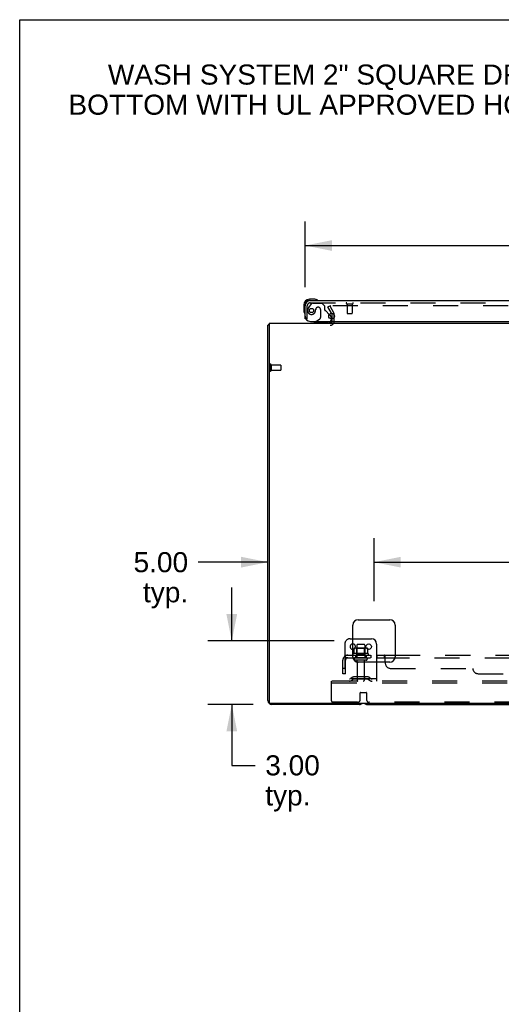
# Model space of a CAD drawing. Header units: inches. Extents: x 0 to 215, y 0 to 139.
# Tile 50 of 118: x 0 to 23, y 92 to 139. Entities that reach past the tile are written whole.
import ezdxf

# ---------------------------------------------------------------- set-up
doc = ezdxf.new("R2010")
doc.units = ezdxf.units.IN
doc.header["$LTSCALE"] = 11.804375
doc.header["$MEASUREMENT"] = 0
doc.linetypes.add('HIDDEN', pattern=[0.2, 0.1, -0.1])
doc.layers.get('0').update_dxf_attribs({"linetype": 'CONTINUOUS'})
for name, color, linetype in [('DEFAULT_2', 8, 'HIDDEN'), ('DIMENSIONS', 7, 'CONTINUOUS'), ('DOOR_ASSEMBLY', 7, 'CONTINUOUS'), ('SUBPANEL', 7, 'CONTINUOUS')]:
    doc.layers.add(name, color=color, linetype=linetype)
doc.styles.get("Standard").update_dxf_attribs({"font": 'arial.ttf'})
doc.dimstyles.new('DIMSTYLE_1', dxfattribs={"dimtxt": 0.946875, "dimasz": 1.2625, "dimexe": 0.09, "dimexo": 0.07, "dimgap": 0.0375, "dimtad": 0, "dimtih": 1, "dimtoh": 1, "dimzin": 4, "dimdsep": 46, "dimtxsty": 'Standard', "dimblk": '_FILLED', "dimblk1": '_FILLED', "dimblk2": '_FILLED', "dimcen": 0.09, "dimadec": 3, "dimazin": 1, "dimtfac": 1, "dimtdec": 3, "dimtofl": 0, "dimtmove": 0, "dimatfit": 3, "dimldrblk": '_FILLED', "dimfxl": 0, "dimtolj": 1, "dimtzin": 4, "dimarcsym": 0})

# ---------------------------------------------------------------- blocks, each defined once
blk = doc.blocks.new('_FILLED')
at = {"color": 0, "linetype": 'ByBlock'}
blk.add_solid([(0, 0), (-1, 0.2), (-1, -0.2)], dxfattribs=at)
blk = doc.blocks.new('*D8')
at = {"layer": 'DIMENSIONS', "color": 2, "linetype": 'Continuous'}
for p, q in [((13.452, 126.258), (13.452, 129.355)), ((49.64, 126.258), (49.64, 129.355)), ((13.452, 128.219), (27.253, 128.219)), ((49.64, 128.219), (35.839, 128.219))]:
    blk.add_line(p, q, dxfattribs=at)
at = {"layer": 'DIMENSIONS', "color": 2, "linetype": 'Continuous', "xscale": 1.2625, "yscale": 1.2625, "zscale": 1.2625, "rotation": 180}
blk.add_blockref('_FILLED', (13.452, 128.219), dxfattribs=at)
at = {"layer": 'DIMENSIONS', "color": 2, "linetype": 'Continuous', "xscale": 1.2625, "yscale": 1.2625, "zscale": 1.2625}
blk.add_blockref('_FILLED', (49.64, 128.219), dxfattribs=at)
at = {"layer": 'DIMENSIONS', "color": 2, "linetype": 'Continuous', "insert": (31.546, 128.693), "char_height": 0.9469, "width": 7.63836, "attachment_point": 2, "line_spacing_factor": 0.9}
blk.add_mtext('36.19 DOOR', dxfattribs=at)
blk = doc.blocks.new('*D10')
at = {"layer": 'DIMENSIONS', "color": 2, "linetype": 'Continuous'}
for p, q in [((9.997, 109.563), (9.997, 112.088)), ((14.819, 109.563), (8.861, 109.563)), ((11.008, 106.563), (8.861, 106.563)), ((9.997, 106.563), (9.997, 103.692)), ((9.997, 103.692), (11.102, 103.692))]:
    blk.add_line(p, q, dxfattribs=at)
at = {"layer": 'DIMENSIONS', "color": 2, "linetype": 'Continuous', "xscale": 1.2625, "yscale": 1.2625, "zscale": 1.2625}
for p, rotation in [((9.997, 109.563), 270), ((9.997, 106.563), 90)]:
    blk.add_blockref('_FILLED', p, dxfattribs=dict(at, rotation=rotation))
at = {"layer": 'DIMENSIONS', "color": 2, "linetype": 'Continuous', "insert": (11.575, 104.166), "char_height": 0.9469, "width": 2.57311, "attachment_point": 1, "line_spacing_factor": 0.9}
blk.add_mtext('3.00\\Ptyp.', dxfattribs=at)
blk = doc.blocks.new('*D11')
at = {"layer": 'DIMENSIONS', "color": 2, "linetype": 'Continuous'}
for p, q in [((16.702, 111.446), (16.702, 114.415)), ((11.702, 113.279), (8.415, 113.279)), ((16.702, 113.279), (19.227, 113.279))]:
    blk.add_line(p, q, dxfattribs=at)
at = {"layer": 'DIMENSIONS', "color": 2, "linetype": 'Continuous', "xscale": 1.2625, "yscale": 1.2625, "zscale": 1.2625}
blk.add_blockref('_FILLED', (11.702, 113.279), dxfattribs=at)
at = {"layer": 'DIMENSIONS', "color": 2, "linetype": 'Continuous', "xscale": 1.2625, "yscale": 1.2625, "zscale": 1.2625, "rotation": 180}
blk.add_blockref('_FILLED', (16.702, 113.279), dxfattribs=at)
at = {"layer": 'DIMENSIONS', "color": 2, "linetype": 'Continuous', "insert": (7.941, 113.752), "char_height": 0.9469, "width": 2.57311, "attachment_point": 3, "line_spacing_factor": 0.9}
blk.add_mtext('5.00\\Ptyp.', dxfattribs=at)
blk = doc.blocks.new('*D12')
at = {"layer": 'DIMENSIONS', "color": 2, "linetype": 'Continuous'}
for p, q in [((16.702, 111.446), (16.702, 114.415)), ((46.952, 111.446), (46.952, 114.415)), ((16.702, 113.279), (29.699, 113.279)), ((46.952, 113.279), (33.955, 113.279))]:
    blk.add_line(p, q, dxfattribs=at)
at = {"layer": 'DIMENSIONS', "color": 2, "linetype": 'Continuous', "xscale": 1.2625, "yscale": 1.2625, "zscale": 1.2625, "rotation": 180}
blk.add_blockref('_FILLED', (16.702, 113.279), dxfattribs=at)
at = {"layer": 'DIMENSIONS', "color": 2, "linetype": 'Continuous', "xscale": 1.2625, "yscale": 1.2625, "zscale": 1.2625}
blk.add_blockref('_FILLED', (46.952, 113.279), dxfattribs=at)
at = {"layer": 'DIMENSIONS', "color": 2, "linetype": 'Continuous', "insert": (31.827, 113.752), "char_height": 0.9469, "width": 3.30878, "attachment_point": 2, "line_spacing_factor": 0.9}
blk.add_mtext('30.25', dxfattribs=at)

msp = doc.modelspace()

# ---------------------------------------------------------------- linework, layer by layer
at = {"color": 7, "linetype": 'Continuous'}
for p, q in [((0, 0), (0, 138.875)), ((0, 138.875), (214.625, 138.875)), ((11.754, 124.459), (11.702, 124.459)), ((15.702, 109.667), (16.577, 109.667)), ((15.759, 109.208), (15.758, 109.206)), ((15.758, 109.206), (15.758, 109.177)), ((16.396, 109.206), (16.396, 109.177)), ((16.827, 109.417), (16.827, 108.563)), ((16.391, 106.563), (47.263, 106.563))]:
    msp.add_line(p, q, dxfattribs=at)
at = {"color": 3, "linetype": 'Continuous'}
for p, q in [((14.695, 125.024), (14.719, 124.983)), ((11.754, 124.563), (11.754, 106.675)), ((11.754, 124.563), (51.9, 124.563)), ((14.723, 124.76), (14.723, 124.967)), ((11.702, 106.752), (11.702, 124.459)), ((15.702, 108.813), (15.702, 110.313)), ((15.952, 110.563), (17.452, 110.563)), ((17.702, 110.313), (17.702, 108.813)), ((17.452, 108.563), (15.952, 108.563)), ((51.84, 106.615), (11.814, 106.615)), ((16.013, 106.563), (11.891, 106.563))]:
    msp.add_line(p, q, dxfattribs=at)
for points in [[(11.719, 124.475), (11.717, 124.474), (11.714, 124.473), (11.712, 124.471), (11.709, 124.47), (11.707, 124.468), (11.706, 124.466), (11.704, 124.465), (11.703, 124.463), (11.703, 124.461), (11.702, 124.46), (11.702, 124.459)], [(11.743, 124.491), (11.741, 124.489), (11.739, 124.487), (11.737, 124.485), (11.734, 124.483), (11.731, 124.482), (11.728, 124.48), (11.725, 124.478), (11.719, 124.475)]]:
    msp.add_lwpolyline(points, dxfattribs=at)
at = {"color": 7, "linetype": 'Continuous'}
for points in [[(15.764, 109.215), (15.763, 109.215), (15.762, 109.214), (15.76, 109.212), (15.76, 109.211), (15.759, 109.209), (15.759, 109.208)], [(16.39, 109.215), (16.392, 109.215), (16.393, 109.214), (16.394, 109.212), (16.395, 109.211), (16.396, 109.209), (16.396, 109.208), (16.396, 109.206)]]:
    msp.add_lwpolyline(points, dxfattribs=at)
msp.add_circle((16.452, 109.292), 0.128, dxfattribs=at)
at = {"color": 3, "linetype": 'Continuous'}
for centre, radius, start, end in [((14.69, 124.967), 0.033, 0, 30), ((14.638, 124.648), 0.085, 270, 355.9511), ((11.891, 124.374), 0.189, 136.4873, 141.7194), ((15.952, 110.313), 0.25, 90, 180), ((17.452, 110.313), 0.25, 0, 90), ((15.952, 108.813), 0.25, 180, 270), ((17.452, 108.813), 0.25, 270, 360), ((11.891, 106.752), 0.189, 180, 270), ((11.814, 106.675), 0.06, 180, 270), ((16.013, 106.752), 0.189, 270, 313.513)]:
    msp.add_arc(centre, radius, start, end, dxfattribs=at)
at = {"color": 7, "linetype": 'Continuous'}
for centre, radius, start, end in [((16.577, 109.417), 0.25, 0, 90), ((15.702, 109.292), 0.128, 270, 90), ((15.822, 109.086), 0.141, 93.6175, 113.95), ((16.333, 109.086), 0.141, 66.05, 86.3825), ((16.391, 106.752), 0.189, 226.5797, 270)]:
    msp.add_arc(centre, radius, start, end, dxfattribs=at)
at = {"layer": 'DEFAULT_2', "color": 8, "linetype": 'HIDDEN'}
for p, q in [((14.523, 125.323), (14.613, 125.375)), ((14.695, 125.024), (14.523, 125.323)), ((14.613, 125.375), (14.809, 125.035)), ((48.996, 125.375), (14.659, 125.375)), ((14.723, 124.648), (14.723, 124.76)), ((14.827, 124.648), (14.827, 124.967)), ((11.806, 122.601), (11.806, 122.317)), ((11.849, 122.601), (11.849, 122.317)), ((11.849, 122.583), (12.296, 122.583)), ((11.849, 122.335), (12.296, 122.335)), ((12.306, 122.573), (12.306, 122.345)), ((15.577, 109.667), (15.702, 109.667)), ((15.327, 109.417), (15.327, 107.667)), ((15.758, 109.177), (15.758, 108.988)), ((16.333, 109.228), (15.822, 109.228)), ((15.894, 109.208), (15.874, 109.228)), ((15.89, 109.362), (15.89, 108.767)), ((15.894, 108.912), (15.894, 109.208)), ((16.261, 109.208), (15.894, 109.208)), ((16.235, 109.392), (15.92, 109.392)), ((16.261, 109.208), (16.281, 109.228)), ((16.261, 108.912), (16.261, 109.208)), ((16.265, 109.362), (16.265, 108.767)), ((16.396, 109.177), (16.396, 108.988)), ((16.433, 108.962), (15.721, 108.962)), ((15.743, 108.892), (16.411, 108.892)), ((16.335, 108.767), (15.82, 108.767)), ((15.894, 108.912), (15.874, 108.892)), ((16.261, 108.912), (15.894, 108.912)), ((16.261, 108.912), (16.281, 108.892)), ((16.335, 108.657), (15.82, 108.657)), ((15.912, 108.594), (15.912, 107.697)), ((16.242, 108.594), (16.242, 107.697)), ((16.827, 108.563), (16.827, 107.667)), ((15.67, 107.839), (15.602, 107.79)), ((16.418, 107.861), (15.737, 107.861)), ((15.902, 107.861), (15.902, 107.757)), ((16.252, 107.861), (16.252, 107.757)), ((16.484, 107.839), (16.552, 107.79)), ((14.702, 107.563), (14.702, 107.667)), ((48.952, 107.667), (14.702, 107.667)), ((14.702, 106.729), (14.702, 107.563)), ((48.952, 107.563), (14.702, 107.563)), ((16.827, 107.771), (15.327, 107.771)), ((15.731, 107.755), (15.663, 107.706)), ((16.418, 107.757), (15.737, 107.757)), ((16.424, 107.755), (16.492, 107.706)), ((16.052, 106.792), (16.052, 107.117)), ((16.072, 107.137), (16.332, 107.137)), ((16.352, 107.117), (16.352, 106.792)), ((15.927, 106.667), (14.765, 106.667)), ((47.177, 106.667), (16.477, 106.667))]:
    msp.add_line(p, q, dxfattribs=at)
for points in [[(14.659, 125.375), (14.657, 125.375), (14.655, 125.375), (14.653, 125.374), (14.651, 125.374), (14.649, 125.373), (14.647, 125.372), (14.646, 125.371), (14.644, 125.37), (14.643, 125.368), (14.642, 125.367), (14.641, 125.365), (14.64, 125.364), (14.639, 125.362), (14.639, 125.36), (14.639, 125.359), (14.639, 125.358)], [(14.639, 125.358), (14.639, 125.357), (14.639, 125.355), (14.64, 125.353), (14.64, 125.352), (14.641, 125.35)], [(15.758, 108.988), (15.758, 108.987), (15.758, 108.986), (15.758, 108.985), (15.757, 108.984), (15.757, 108.983), (15.757, 108.983), (15.756, 108.982), (15.756, 108.982), (15.756, 108.981), (15.755, 108.981), (15.755, 108.981), (15.755, 108.98), (15.754, 108.98), (15.754, 108.98), (15.754, 108.98), (15.754, 108.98), (15.753, 108.979), (15.753, 108.979)], [(16.401, 108.979), (16.401, 108.979), (16.401, 108.98), (16.401, 108.98), (16.4, 108.98), (16.4, 108.98), (16.4, 108.98), (16.4, 108.981), (16.399, 108.981), (16.399, 108.981), (16.399, 108.982), (16.398, 108.982), (16.398, 108.983), (16.397, 108.983), (16.397, 108.984), (16.397, 108.985), (16.396, 108.986), (16.396, 108.987), (16.396, 108.988)]]:
    msp.add_lwpolyline(points, dxfattribs=at)
for centre, radius, start, end in [((14.69, 124.967), 0.137, 0, 30), ((14.638, 124.648), 0.189, 270, 360), ((11.828, 122.601), 0.0215, 0, 180), ((11.828, 122.317), 0.0215, 180, 360), ((12.296, 122.573), 0.01, 0, 90), ((12.296, 122.345), 0.01, 270, 360), ((15.577, 109.417), 0.25, 90, 180), ((15.702, 109.292), 0.128, 90, 270), ((15.822, 109.086), 0.141, 90, 93.6175), ((15.92, 109.362), 0.03, 90, 180), ((16.235, 109.362), 0.03, 0, 90), ((16.333, 109.086), 0.141, 86.3825, 90), ((15.743, 108.93), 0.0384, 124.4497, 270), ((16.077, 108.361), 0.698, 117.6814, 120.6631), ((15.82, 108.712), 0.055, 90, 270), ((16.335, 108.712), 0.055, 270, 90), ((16.077, 108.361), 0.698, 59.3369, 62.3186), ((16.411, 108.93), 0.0384, 270, 55.5503), ((15.85, 108.594), 0.0625, 0, 90), ((16.305, 108.594), 0.0625, 90, 180), ((15.541, 107.875), 0.104, 270, 305.7539), ((15.737, 107.747), 0.114, 90, 125.7539), ((16.418, 107.747), 0.114, 54.2461, 90), ((16.613, 107.875), 0.104, 234.2461, 270), ((15.541, 107.875), 0.208, 270, 305.7539), ((15.737, 107.747), 0.01, 90, 125.7539), ((15.942, 107.697), 0.03, 180, 270), ((16.212, 107.697), 0.03, 270, 360), ((16.418, 107.747), 0.01, 54.2461, 90), ((16.613, 107.875), 0.208, 234.2461, 270), ((16.072, 107.117), 0.02, 90, 180), ((16.332, 107.117), 0.02, 0, 90), ((14.765, 106.729), 0.0625, 180, 270), ((15.927, 106.792), 0.125, 270, 360), ((16.477, 106.792), 0.125, 180, 270)]:
    msp.add_arc(centre, radius, start, end, dxfattribs=at)
at = {"layer": 'DOOR_ASSEMBLY', "color": 8, "linetype": 'HIDDEN'}
for p, q in [((13.732, 125.462), (13.631, 125.318)), ((13.699, 125.517), (49.393, 125.517)), ((13.797, 125.496), (14.248, 125.496)), ((14.374, 125.37), (14.248, 125.496)), ((15.414, 125.474), (15.698, 125.474)), ((15.432, 125.474), (15.432, 125.027)), ((15.68, 125.474), (15.68, 125.027)), ((13.556, 124.767), (13.556, 125.374)), ((13.953, 125.206), (13.953, 125.217)), ((14.084, 125.304), (14.051, 125.304)), ((14.182, 125.206), (14.182, 124.826)), ((14.374, 125.37), (14.374, 125.191)), ((14.595, 124.97), (14.433, 125.132)), ((15.442, 125.017), (15.67, 125.017)), ((13.556, 124.767), (13.486, 124.767)), ((14.524, 124.563), (13.894, 124.563)), ((13.963, 124.642), (14.132, 124.74)), ((14.681, 124.76), (14.681, 124.72))]:
    msp.add_line(p, q, dxfattribs=at)
at = {"layer": 'DOOR_ASSEMBLY', "color": 7, "linetype": 'Continuous'}
for p, q in [((13.912, 125.681), (13.655, 125.681)), ((13.699, 125.621), (13.655, 125.621)), ((13.95, 125.678), (13.912, 125.681)), ((13.392, 125.418), (13.392, 125.161)), ((13.392, 125.161), (13.395, 125.123)), ((13.486, 124.767), (13.452, 124.767)), ((13.963, 124.642), (13.894, 124.602)), ((13.894, 124.563), (13.894, 124.602)), ((14.595, 124.97), (14.652, 124.913)), ((14.681, 124.842), (14.681, 124.76))]:
    msp.add_line(p, q, dxfattribs=at)
at = {"layer": 'DOOR_ASSEMBLY', "color": 3, "linetype": 'Continuous'}
for p, q in [((13.699, 125.621), (49.393, 125.621)), ((13.452, 124.767), (13.452, 125.374)), ((13.702, 124.642), (49.62, 124.642))]:
    msp.add_line(p, q, dxfattribs=at)
at = {"layer": 'DOOR_ASSEMBLY', "color": 8, "linetype": 'HIDDEN'}
msp.add_circle((13.756, 125.154), 0.101, dxfattribs=at)
at = {"layer": 'DOOR_ASSEMBLY', "color": 3, "linetype": 'Continuous'}
msp.add_circle((14.702, 124.892), 0.133, dxfattribs=at)
at = {"layer": 'DOOR_ASSEMBLY', "color": 7, "linetype": 'Continuous'}
for centre, radius, start, end in [((13.655, 125.418), 0.263, 90, 180), ((13.655, 125.418), 0.203, 90, 180), ((13.912, 125.431), 0.25, 59.1101, 90), ((14.032, 125.636), 0.015, 270, 353.6204), ((14.032, 125.632), 0.015, 6.3796, 59.1101), ((13.642, 125.161), 0.25, 180, 210.8899), ((13.441, 125.041), 0.015, 210.8899, 263.6204), ((13.437, 125.041), 0.015, 276.3796, 360), ((14.524, 124.72), 0.157, 270, 330.1697), ((14.581, 124.842), 0.1, 0, 45)]:
    msp.add_arc(centre, radius, start, end, dxfattribs=at)
at = {"layer": 'DOOR_ASSEMBLY', "color": 3, "linetype": 'Continuous'}
for centre, radius, start, end in [((13.699, 125.374), 0.246, 90, 180), ((13.702, 124.892), 0.25, 180, 270)]:
    msp.add_arc(centre, radius, start, end, dxfattribs=at)
at = {"layer": 'DOOR_ASSEMBLY', "color": 8, "linetype": 'HIDDEN'}
for centre, radius, start, end in [((13.699, 125.374), 0.142, 90, 180), ((13.797, 125.417), 0.079, 90, 144.9), ((15.414, 125.495), 0.0215, 90, 270), ((15.698, 125.495), 0.0215, 270, 90), ((13.756, 125.154), 0.187, 163.1561, 342.1518), ((13.946, 125.096), 0.386, 144.9, 163.1561), ((13.56, 125.217), 0.393, 342.0702, 358.3401), ((14.051, 125.206), 0.098, 90, 180), ((14.084, 125.206), 0.098, 0, 90), ((14.413, 125.191), 0.039, 180, 248.3904), ((14.362, 125.061), 0.1, 45, 68.3904), ((15.442, 125.027), 0.01, 180, 270), ((15.67, 125.027), 0.01, 270, 360), ((14.082, 124.826), 0.1, 300.092, 360), ((14.524, 124.72), 0.157, 330.1697, 360)]:
    msp.add_arc(centre, radius, start, end, dxfattribs=at)
at = {"layer": 'SUBPANEL', "color": 8, "linetype": 'HIDDEN'}
for p, q in [((15.32, 108.838), (15.399, 108.741)), ((15.359, 108.767), (15.359, 108.892)), ((15.359, 108.892), (16.827, 108.892)), ((15.359, 108.767), (16.827, 108.767)), ((15.827, 108.892), (15.827, 108.767)), ((16.327, 108.892), (16.327, 108.767)), ((16.556, 108.892), (16.556, 108.767)), ((16.837, 108.892), (16.837, 108.767)), ((17.198, 108.767), (46.456, 108.767)), ((17.2, 108.767), (17.198, 108.767)), ((17.203, 108.765), (17.201, 108.766)), ((17.205, 108.763), (17.204, 108.764)), ((17.225, 108.741), (17.224, 108.742)), ((17.228, 108.741), (17.227, 108.741)), ((17.702, 108.892), (45.952, 108.892)), ((15.234, 108.017), (15.234, 108.655)), ((15.359, 108.267), (15.234, 108.267)), ((15.359, 108.017), (15.359, 108.655)), ((17.234, 108.563), (17.234, 108.517)), ((17.484, 108.267), (21.359, 108.267)), ((15.359, 108.017), (15.234, 108.017)), ((21.609, 108.017), (42.046, 108.017))]:
    msp.add_line(p, q, dxfattribs=at)
at = {"layer": 'SUBPANEL', "color": 3, "linetype": 'Continuous'}
for p, q in [((16.827, 108.892), (17.702, 108.892)), ((17.234, 108.563), (17.234, 108.838))]:
    msp.add_line(p, q, dxfattribs=at)
at = {"layer": 'SUBPANEL', "color": 7, "linetype": 'Continuous'}
for p, q in [((16.827, 108.767), (17.198, 108.767)), ((17.198, 108.767), (17.198, 108.892))]:
    msp.add_line(p, q, dxfattribs=at)
at = {"layer": 'SUBPANEL', "color": 8, "linetype": 'HIDDEN'}
for points in [[(15.32, 108.838), (15.322, 108.84), (15.324, 108.842), (15.326, 108.845), (15.328, 108.848), (15.33, 108.851), (15.332, 108.855), (15.334, 108.858), (15.335, 108.862)], [(15.335, 108.862), (15.338, 108.869), (15.34, 108.872), (15.341, 108.876), (15.343, 108.879), (15.344, 108.881), (15.346, 108.884), (15.348, 108.886), (15.35, 108.888), (15.352, 108.89), (15.354, 108.891), (15.355, 108.891), (15.357, 108.892), (15.359, 108.892)], [(15.382, 108.763), (15.382, 108.763), (15.381, 108.763), (15.381, 108.763), (15.381, 108.763), (15.381, 108.764), (15.38, 108.764), (15.38, 108.765), (15.38, 108.765), (15.379, 108.766), (15.379, 108.767), (15.379, 108.767), (15.378, 108.768), (15.378, 108.768), (15.378, 108.769), (15.377, 108.77), (15.377, 108.77), (15.377, 108.771), (15.376, 108.772), (15.376, 108.772), (15.376, 108.773), (15.375, 108.774), (15.375, 108.775), (15.375, 108.775), (15.374, 108.776), (15.374, 108.777), (15.373, 108.778), (15.373, 108.779), (15.373, 108.779), (15.372, 108.78), (15.372, 108.781), (15.372, 108.782), (15.371, 108.783), (15.371, 108.784), (15.37, 108.785), (15.37, 108.786), (15.37, 108.786), (15.369, 108.787), (15.369, 108.788), (15.369, 108.789), (15.368, 108.79), (15.368, 108.791), (15.367, 108.792), (15.367, 108.793), (15.367, 108.794), (15.366, 108.796), (15.366, 108.797), (15.365, 108.798), (15.365, 108.799), (15.365, 108.8), (15.364, 108.801), (15.364, 108.802), (15.364, 108.803), (15.363, 108.805), (15.363, 108.806), (15.363, 108.807), (15.362, 108.808), (15.362, 108.809), (15.362, 108.81), (15.361, 108.811), (15.361, 108.812), (15.361, 108.813), (15.361, 108.814), (15.36, 108.815), (15.36, 108.816), (15.36, 108.817), (15.36, 108.818), (15.36, 108.819), (15.359, 108.82), (15.359, 108.821), (15.359, 108.822), (15.359, 108.823), (15.359, 108.824), (15.359, 108.824), (15.359, 108.825), (15.359, 108.826), (15.358, 108.826), (15.358, 108.826)], [(15.358, 108.826), (15.358, 108.826), (15.358, 108.826), (15.358, 108.826), (15.358, 108.826), (15.358, 108.826), (15.358, 108.826), (15.358, 108.825), (15.359, 108.825), (15.359, 108.824), (15.359, 108.823)], [(15.386, 108.749), (15.382, 108.752), (15.38, 108.754), (15.378, 108.756), (15.376, 108.758), (15.373, 108.76), (15.371, 108.762), (15.369, 108.763), (15.366, 108.764), (15.364, 108.765), (15.362, 108.766), (15.36, 108.767), (15.359, 108.767)], [(15.379, 108.766), (15.379, 108.766), (15.379, 108.765), (15.38, 108.765), (15.38, 108.764), (15.381, 108.764), (15.381, 108.764), (15.381, 108.763), (15.381, 108.763), (15.381, 108.763), (15.382, 108.763), (15.382, 108.763)], [(15.399, 108.741), (15.399, 108.741), (15.398, 108.741), (15.397, 108.741), (15.396, 108.741), (15.395, 108.741), (15.394, 108.742), (15.393, 108.743), (15.391, 108.744), (15.389, 108.745), (15.388, 108.747), (15.386, 108.749)], [(17.203, 108.891), (17.201, 108.891), (17.2, 108.892)], [(17.222, 108.743), (17.221, 108.744), (17.219, 108.745), (17.218, 108.747)], [(17.234, 108.741), (17.232, 108.741), (17.23, 108.741)]]:
    msp.add_lwpolyline(points, dxfattribs=at)
at = {"layer": 'SUBPANEL', "color": 3, "linetype": 'Continuous'}
for points in [[(17.22, 108.866), (17.218, 108.869), (17.217, 108.872), (17.215, 108.876), (17.213, 108.879), (17.212, 108.881), (17.21, 108.884), (17.208, 108.886), (17.206, 108.888), (17.205, 108.89), (17.203, 108.891), (17.201, 108.891), (17.2, 108.892), (17.198, 108.892)], [(17.234, 108.838), (17.232, 108.84), (17.23, 108.842), (17.229, 108.845), (17.227, 108.848), (17.226, 108.851), (17.224, 108.855), (17.223, 108.858), (17.22, 108.866)]]:
    msp.add_lwpolyline(points, dxfattribs=at)
at = {"layer": 'SUBPANEL', "color": 7, "linetype": 'Continuous'}
for points in [[(17.214, 108.752), (17.211, 108.756), (17.21, 108.758), (17.208, 108.76), (17.207, 108.762), (17.205, 108.763), (17.204, 108.764), (17.203, 108.765), (17.201, 108.766), (17.2, 108.767), (17.198, 108.767)], [(17.234, 108.741), (17.232, 108.741), (17.23, 108.741), (17.228, 108.741), (17.227, 108.741), (17.225, 108.741), (17.224, 108.742), (17.222, 108.743), (17.221, 108.744), (17.219, 108.745), (17.218, 108.747), (17.216, 108.749), (17.215, 108.75), (17.214, 108.752)]]:
    msp.add_lwpolyline(points, dxfattribs=at)
at = {"layer": 'SUBPANEL', "color": 8, "linetype": 'HIDDEN'}
for centre, radius, start, end in [((15.471, 108.655), 0.237, 90, 180), ((15.471, 108.655), 0.112, 90, 180), ((17.484, 108.517), 0.25, 180, 270), ((21.609, 108.267), 0.25, 180, 270)]:
    msp.add_arc(centre, radius, start, end, dxfattribs=at)

# ---------------------------------------------------------------- texts
at = {"layer": 'DIMENSIONS', "color": 2, "linetype": 'Continuous', "insert": (19.823, 136.759), "char_height": 0.94688, "width": 34.98862, "attachment_point": 2, "line_spacing_factor": 0.9}
msp.add_mtext('WASH SYSTEM 2" SQUARE DRAIN HOLES IN THE\\PBOTTOM WITH UL APPROVED HOLE SEALS PROVIDED', dxfattribs=at)

# ---------------------------------------------------------------- dimensions: what is measured, and where the dimension line sits
at = {"layer": 'DIMENSIONS', "color": 2, "linetype": 'Continuous'}
for base, p1, p2, angle, text, picture, middle in [((13.452, 128.219), (49.64, 126.188), (13.452, 126.188), 180, '<> DOOR', '*D8', (31.546, 128.219)), ((9.997, 109.563), (8.791, 106.563), (14.889, 109.563), 90, '<>\\Ptyp.', '*D10', (12.862, 102.982))]:
    dim = msp.add_linear_dim(base=base, p1=p1, p2=p2, angle=angle, text=text, dimstyle='DIMSTYLE_1', dxfattribs=at)
    dim.commit()
    dim.dimension.update_dxf_attribs({"geometry": picture, "text_midpoint": middle, "dimtype": 160})
dim = msp.add_linear_dim(base=(16.702, 113.279), p1=(11.702, 106.752), p2=(16.702, 111.376), text='<>\\Ptyp.', dimstyle='DIMSTYLE_1', dxfattribs=at)
dim.commit()
dim.dimension.update_dxf_attribs({"geometry": '*D11', "text_midpoint": (6.655, 112.569), "dimtype": 160})
dim = msp.add_linear_dim(base=(46.952, 113.279), p1=(16.702, 111.376), p2=(46.952, 111.376), dimstyle='DIMSTYLE_1', dxfattribs=at)
dim.commit()
dim.dimension.update_dxf_attribs({"geometry": '*D12', "text_midpoint": (31.829, 113.273), "dimtype": 160})

doc.saveas('drawing.dxf')
